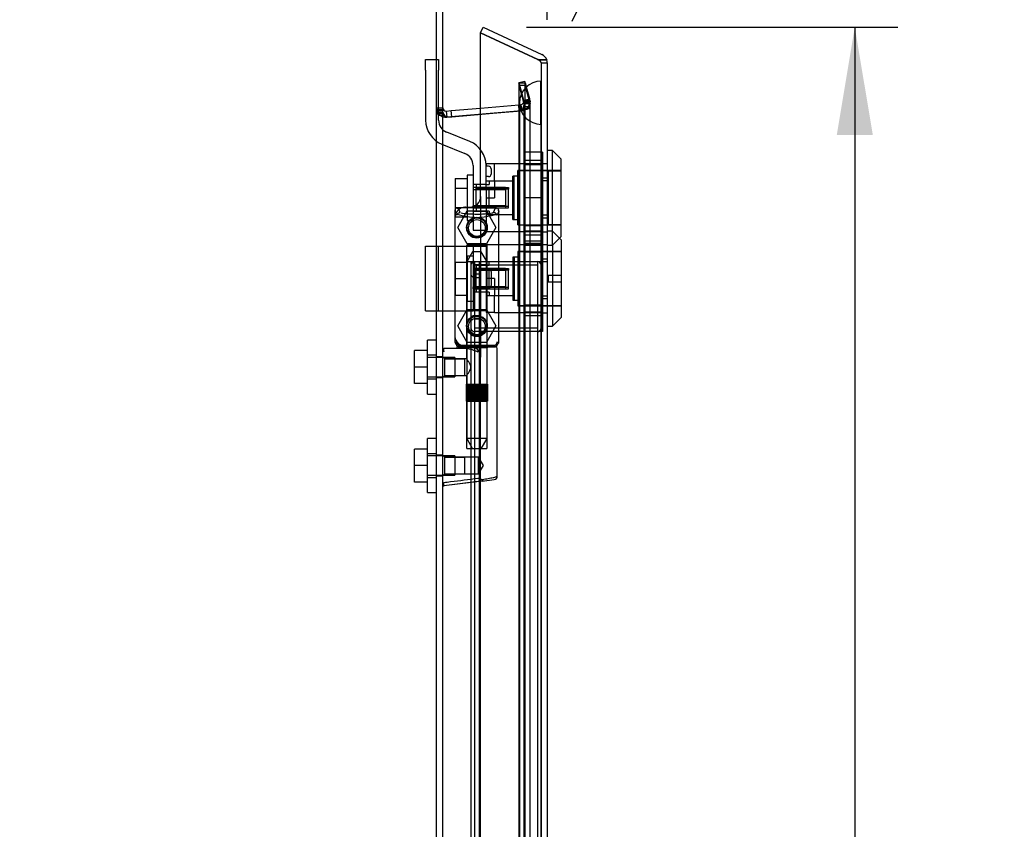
# Model space of a CAD drawing. Header units: inches. Extents: x 1 to 240, y -1 to 159.
# Tile 18 of 33: x 24 to 36, y 95 to 104. Entities that reach past the tile are written whole.
import ezdxf
from ezdxf.enums import TextEntityAlignment as Align
from ezdxf.lldxf.tags import DXFTag

# ---------------------------------------------------------------- set-up
doc = ezdxf.new("R2010")
doc.units = ezdxf.units.IN
doc.header["$MEASUREMENT"] = 0
for name, color, linetype in [('COM70220', 7, 'Continuous'), ('COM70708-3', 7, 'Continuous'), ('COM70709-12', 7, 'Continuous'), ('COM70711-3', 7, 'Continuous'), ('COM70712-11', 7, 'Continuous'), ('COM70714-1', 7, 'Continuous'), ('COM70714-3', 7, 'Continuous'), ('Default', 7, 'Continuous'), ('HNG86659-1', 7, 'Continuous'), ('HNG86659-2', 7, 'Continuous'), ('LOK10031', 7, 'Continuous'), ('LOK10031_CAM', 7, 'Continuous'), ('LOK10031_INSERT', 7, 'Continuous'), ('LOK10031_NUT', 7, 'Continuous'), ('LOK10031_SC', 7, 'Continuous'), ('SCS86661', 7, 'Continuous'), ('WAM30017', 7, 'Continuous')]:
    doc.layers.add(name, color=color, linetype=linetype)
doc.styles.add('SEACAD_Times_New_Roman', font='times.ttf')
tags = doc.linetypes.add('HIDDEN2', pattern=[0.1875, 0.125, -0.0625]).pattern_tags.tags
tags[6:7] = [DXFTag(74, 4), DXFTag(75, 0), DXFTag(340, '0'), DXFTag(46, 0.0), DXFTag(50, 0.0), DXFTag(44, 0.0), DXFTag(45, 0.0)]
tags[4:5] = [DXFTag(74, 4), DXFTag(75, 0), DXFTag(340, '0'), DXFTag(46, 0.0), DXFTag(50, 0.0), DXFTag(44, 0.0), DXFTag(45, 0.0)]
doc.dimstyles.new('HAMMOND_(STH_-_240x160)', dxfattribs={"dimtxt": 1, "dimasz": 1.25, "dimexe": 0.5, "dimexo": 0.5, "dimgap": 0.25, "dimtad": 0, "dimtih": 1, "dimtoh": 1, "dimzin": 0, "dimdsep": 46, "dimtxsty": 'SEACAD_Times_New_Roman', "dimblk1": '_SE_FILLED', "dimblk2": '_SE_FILLED', "dimsah": 1, "dimcen": 0.5, "dimadec": 0, "dimazin": 0, "dimtfac": 0.8, "dimtofl": 0, "dimtmove": 0, "dimatfit": 3, "dimfxl": 1, "dimtolj": 1, "dimtzin": 0, "dimarcsym": 0})

# ---------------------------------------------------------------- blocks, each defined once
blk = doc.blocks.new('SE1')
at = {"layer": 'COM70220', "color": 7, "linetype": 'HIDDEN2'}
for p, q in [((30.286, 103.14), (30.288, 103.389)), ((30.288, 103.389), (30.288, 102.89)), ((30.288, 103.389), (30.289, 103.389)), ((30.289, 103.389), (30.289, 102.89)), ((30.04, 103.14), (30.04, 102.89)), ((30.286, 103.14), (30.286, 102.89)), ((30.288, 102.891), (30.286, 103.14)), ((30.04, 102.89), (30.04, 57.771)), ((30.286, 102.89), (30.286, 57.771)), ((30.289, 102.891), (30.288, 102.891)), ((30.288, 102.89), (30.288, 57.771)), ((30.289, 102.89), (30.289, 57.771))]:
    blk.add_line(p, q, dxfattribs=at)
blk.add_arc((30.29, 103.14), 0.25, 90, 270, dxfattribs=at)
at = {"layer": 'COM70708-3', "color": 7, "linetype": 'HIDDEN2'}
for p, q in [((29.08, 100.207), (29.08, 104.197)), ((30.092, 103.165), (30.037, 103.37)), ((30.037, 103.37), (30.107, 103.37)), ((30.037, 57.285), (30.037, 103.37)), ((30.107, 57.285), (30.107, 103.37)), ((30.107, 103.37), (30.161, 103.165)), ((30.093, 103.156), (30.087, 103.095)), ((30.092, 103.165), (30.093, 103.156)), ((30.092, 103.165), (30.161, 103.165)), ((30.093, 103.156), (30.165, 103.156)), ((30.093, 57.499), (30.093, 103.156)), ((30.161, 103.165), (30.165, 103.156)), ((30.165, 57.499), (30.165, 103.165)), ((29.152, 103.059), (29.08, 103.059)), ((29.152, 103.044), (29.08, 103.044)), ((30.067, 103.048), (29.197, 102.972)), ((29.589, 103.007), (30.06, 103.048)), ((30.066, 103.052), (30.06, 103.048)), ((30.06, 103.048), (30.067, 103.048)), ((30.087, 103.095), (30.066, 103.052)), ((30.066, 103.052), (30.083, 103.052)), ((30.083, 103.052), (30.067, 103.048)), ((30.087, 103.095), (30.146, 103.095)), ((29.158, 103.022), (29.097, 103.022)), ((29.102, 103.015), (29.097, 103.022)), ((29.159, 103.015), (29.102, 103.015)), ((29.185, 102.974), (29.179, 102.974)), ((29.191, 102.972), (29.197, 102.972)), ((29.152, 100.195), (29.08, 100.195)), ((29.08, 99.955), (29.152, 99.955)), ((29.08, 99.065), (29.08, 99.942)), ((29.152, 99.053), (29.08, 99.053)), ((29.08, 98.813), (29.152, 98.813)), ((29.08, 86.882), (29.08, 98.8))]:
    blk.add_line(p, q, dxfattribs=at)
at = {"layer": 'COM70708-3', "color": 7, "linetype": 'Continuous'}
for p, q in [((29.152, 56.416), (29.152, 104.197)), ((29.159, 103.015), (29.158, 103.022)), ((29.191, 102.972), (29.185, 102.974)), ((29.188, 102.973), (29.188, 102.973)), ((29.191, 102.972), (29.589, 103.007))]:
    blk.add_line(p, q, dxfattribs=at)
at = {"layer": 'COM70708-3', "color": 7, "linetype": 'HIDDEN2'}
for centre, radius, start, end in [((30.048, 103.159), 0.118, 327.2233, 358.5666), ((29.937, 103.336), 0.32, 297.2235, 311.0187)]:
    blk.add_arc(centre, radius, start, end, dxfattribs=at)
at = {"layer": 'COM70708-3', "color": 7, "linetype": 'Continuous'}
blk.add_arc((29.364, 103.115), 0.228, 206.0218, 218.2777, dxfattribs=at)
at = {"layer": 'COM70708-3', "color": 7, "linetype": 'HIDDEN2'}
blk.add_open_spline([(29.097, 103.022), (29.092, 103.025), (29.087, 103.029), (29.081, 103.036), (29.08, 103.04), (29.08, 103.044)], degree=3, knots=[0, 0, 0, 0, 0.5, 0.5, 1, 1, 1, 1], dxfattribs=at)
at = {"layer": 'COM70709-12', "color": 7, "linetype": 'HIDDEN2'}
for p, q in [((30.103, 103.388), (30.033, 103.37)), ((30.088, 103.165), (30.033, 103.37)), ((30.158, 103.184), (30.103, 103.388)), ((30.088, 103.165), (30.158, 103.184)), ((29.08, 103.08), (29.152, 103.08)), ((29.255, 102.977), (30.037, 103.046)), ((29.589, 103.079), (30.031, 103.118)), ((30.031, 103.118), (30.057, 103.12)), ((30.037, 103.046), (30.031, 103.118)), ((30.037, 103.046), (30.063, 103.048)), ((30.057, 103.12), (30.063, 103.048)), ((29.197, 102.972), (29.255, 102.977)), ((29.197, 102.973), (29.197, 102.972)), ((29.255, 102.977), (29.255, 102.978))]:
    blk.add_line(p, q, dxfattribs=at)
at = {"layer": 'COM70709-12', "color": 7, "linetype": 'Continuous'}
for p, q in [((29.191, 103.044), (29.249, 103.049)), ((29.191, 103.044), (29.197, 102.973)), ((29.249, 103.049), (29.589, 103.079)), ((29.255, 102.978), (29.249, 103.049))]:
    blk.add_line(p, q, dxfattribs=at)
at = {"layer": 'COM70709-12', "color": 7, "linetype": 'HIDDEN2'}
for centre, radius, start, end in [((30.053, 103.156), 0.036, 275.0001, 14.9999), ((30.053, 103.156), 0.108, 275, 15), ((29.188, 103.08), 0.108, 180, 275)]:
    blk.add_arc(centre, radius, start, end, dxfattribs=at)
at = {"layer": 'COM70709-12', "color": 7, "linetype": 'Continuous'}
blk.add_arc((29.188, 103.08), 0.036, 180, 275, dxfattribs=at)
at = {"layer": 'COM70711-3', "color": 7, "linetype": 'HIDDEN2'}
for p, q in [((30.037, 103.346), (30.107, 103.346)), ((30.092, 103.142), (30.037, 103.346)), ((30.161, 103.142), (30.107, 103.346)), ((30.092, 103.142), (30.161, 103.142)), ((29.152, 103.057), (29.08, 103.057)), ((29.191, 102.974), (30.058, 103.05)), ((29.197, 102.974), (30.064, 103.05)), ((30.058, 103.05), (30.06, 103.051)), ((30.058, 103.05), (30.064, 103.05)), ((30.06, 103.051), (30.067, 103.051)), ((30.064, 103.05), (30.067, 103.051)), ((30.087, 103.072), (30.146, 103.072)), ((30.093, 103.133), (30.165, 103.133)), ((29.158, 102.998), (29.097, 102.998)), ((29.097, 102.998), (29.102, 102.992)), ((29.159, 102.992), (29.102, 102.992)), ((29.158, 102.998), (29.159, 102.992)), ((29.191, 102.974), (29.197, 102.974))]:
    blk.add_line(p, q, dxfattribs=at)
for centre, radius, start, end in [((29.196, 103.059), 0.116, 181.2754, 211.5963), ((29.993, 103.164), 0.132, 300.8647, 315.6706), ((29.948, 103.666), 0.626, 280.9511, 288.5133), ((30.048, 103.135), 0.118, 327.2233, 358.5666), ((29.264, 103.144), 0.185, 235.2712, 244.1195)]:
    blk.add_arc(centre, radius, start, end, dxfattribs=at)
at = {"layer": 'COM70711-3', "color": 7, "linetype": 'Continuous'}
for centre, radius, start, end in [((29.264, 103.144), 0.185, 244.1195, 246.6295), ((29.36, 104.123), 1.16, 261.4477, 261.9187)]:
    blk.add_arc(centre, radius, start, end, dxfattribs=at)
at = {"layer": 'COM70712-11', "color": 7, "linetype": 'Continuous'}
for p, q in [((29.589, 103.953), (29.62, 104.018)), ((30.254, 103.643), (29.589, 103.953)), ((29.589, 103.953), (30.254, 103.643)), ((29.589, 102.054), (29.589, 103.953)), ((29.62, 104.018), (30.3, 103.701)), ((30.254, 103.643), (30.356, 103.643)), ((30.356, 103.643), (30.356, 103.636)), ((30.357, 103.636), (30.356, 103.636)), ((30.362, 103.603), (30.362, 57.058)), ((29.415, 101.929), (29.464, 101.929)), ((29.29, 101.804), (29.29, 100.441)), ((29.589, 88.729), (29.589, 98.751))]:
    blk.add_line(p, q, dxfattribs=at)
at = {"layer": 'COM70712-11', "color": 7, "linetype": 'HIDDEN2'}
for p, q in [((30.254, 103.643), (30.269, 103.636)), ((30.356, 103.636), (30.256, 103.636)), ((30.29, 103.603), (30.29, 57.058)), ((30.29, 103.603), (30.362, 103.603)), ((30.29, 102.434), (30.292, 102.434)), ((30.29, 102.237), (30.362, 102.237)), ((29.589, 102.054), (29.589, 100.191)), ((30.29, 101.84), (30.362, 101.84)), ((30.29, 101.643), (30.292, 101.643)), ((30.29, 101.496), (30.292, 101.496)), ((30.29, 101.299), (30.362, 101.299)), ((30.29, 100.902), (30.362, 100.902)), ((30.29, 100.705), (30.292, 100.705)), ((29.464, 100.316), (29.415, 100.316)), ((29.589, 98.751), (29.589, 100.191))]:
    blk.add_line(p, q, dxfattribs=at)
for centre in [(29.546, 101.694), (29.546, 100.553)]:
    blk.add_circle(centre, 0.12, dxfattribs=at)
for centre, radius, start, end in [((30.254, 103.603), 0.036, 0, 65), ((29.415, 101.804), 0.125, 107.5641, 175.4638), ((29.415, 100.441), 0.125, 184.5362, 270), ((29.464, 100.191), 0.125, 0, 90)]:
    blk.add_arc(centre, radius, start, end, dxfattribs=at)
at = {"layer": 'COM70712-11', "color": 7, "linetype": 'Continuous'}
for centre, radius, start, end in [((30.254, 103.603), 0.108, 17.5839, 65), ((30.254, 103.603), 0.108, 0, 17.5839), ((29.464, 102.054), 0.125, 270, 0), ((29.415, 101.804), 0.125, 90, 107.5641), ((29.415, 101.804), 0.125, 175.4638, 180), ((29.415, 100.441), 0.125, 180, 184.5362)]:
    blk.add_arc(centre, radius, start, end, dxfattribs=at)
at = {"layer": 'COM70712-11', "color": 7, "linetype": 'HIDDEN2'}
for centre, major_axis, ratio, start_param, end_param in [((30.254, 97.227), (0, 6.415), 0.005612, 6.236413, 6.283185), ((30.254, 103.603), (-0.036, 0), 0.9073, 3.141593, 4.665617)]:
    blk.add_ellipse(centre, major_axis=major_axis, ratio=ratio, start_param=start_param, end_param=end_param, dxfattribs=at)
at = {"layer": 'COM70712-11', "color": 7, "linetype": 'Continuous'}
blk.add_ellipse((30.254, 103.603), major_axis=(-0.108, 0), ratio=0.9073, start_param=3.141593, end_param=3.481043, dxfattribs=at)
at = {"layer": 'COM70714-1', "color": 7, "linetype": 'HIDDEN2'}
for p, q in [((29.52, 101.259), (30.247, 101.259)), ((29.571, 101.151), (29.52, 101.151)), ((29.571, 101.111), (29.52, 101.111)), ((29.52, 100.674), (29.571, 100.674)), ((29.52, 100.634), (29.571, 100.634)), ((30.247, 100.526), (29.52, 100.526)), ((30.247, 100.486), (29.52, 100.486))]:
    blk.add_line(p, q, dxfattribs=at)
for centre, radius, start, end in [((29.52, 101.256), 0.043, 90, 180), ((29.52, 101.256), 0.003, 90, 180), ((30.247, 101.256), 0.043, 0, 90), ((30.247, 101.256), 0.003, 0, 90), ((29.52, 101.154), 0.043, 180, 270), ((29.52, 101.154), 0.003, 180, 270), ((29.52, 100.631), 0.043, 90, 180), ((29.52, 100.631), 0.003, 90, 180), ((29.52, 100.529), 0.043, 180, 270), ((29.52, 100.529), 0.003, 180, 270), ((30.247, 100.529), 0.003, 270, 0), ((30.247, 100.529), 0.043, 270, 0)]:
    blk.add_arc(centre, radius, start, end, dxfattribs=at)
at = {"layer": 'COM70714-3', "color": 7, "linetype": 'HIDDEN2'}
for p, q in [((29.477, 101.299), (29.52, 101.299)), ((29.477, 101.299), (29.477, 59.361)), ((29.517, 101.299), (29.517, 59.361)), ((29.52, 101.299), (30.247, 101.299)), ((29.571, 101.299), (29.571, 59.361)), ((30.247, 101.299), (30.29, 101.299)), ((30.25, 101.299), (30.25, 59.361))]:
    blk.add_line(p, q, dxfattribs=at)
at = {"layer": 'HNG86659-1', "color": 7, "linetype": 'Continuous'}
for p, q in [((29.762, 101.923), (29.327, 101.923)), ((29.352, 101.868), (29.33, 101.923)), ((29.352, 101.866), (29.33, 101.923)), ((29.739, 101.866), (29.762, 101.923)), ((29.74, 101.868), (29.762, 101.923)), ((29.29, 101.885), (29.29, 100.37)), ((29.29, 101.884), (29.31, 101.835)), ((29.352, 101.866), (29.352, 101.868)), ((29.739, 101.866), (29.74, 101.868)), ((29.801, 101.884), (29.782, 101.835)), ((29.801, 100.37), (29.801, 101.885)), ((29.425, 100.291), (29.164, 100.291)), ((29.309, 100.365), (29.309, 100.33)), ((29.762, 100.311), (29.329, 100.311)), ((29.329, 100.311), (29.762, 100.311)), ((29.782, 100.33), (29.782, 100.365)), ((29.782, 98.81), (29.782, 100.291)), ((29.622, 98.755), (29.163, 98.698)), ((29.606, 98.753), (29.165, 98.698)), ((29.606, 98.753), (29.747, 98.771)), ((29.622, 98.755), (29.606, 98.753))]:
    blk.add_line(p, q, dxfattribs=at)
at = {"layer": 'HNG86659-1', "color": 7, "linetype": 'HIDDEN2'}
for p, q in [((29.426, 101.48), (29.426, 100.322)), ((29.437, 101.492), (29.654, 101.492)), ((29.666, 100.322), (29.666, 101.48)), ((29.33, 100.33), (29.343, 100.33)), ((29.343, 100.33), (29.749, 100.33)), ((29.426, 100.322), (29.414, 100.311)), ((29.414, 100.311), (29.426, 100.299)), ((29.426, 100.322), (29.666, 100.322)), ((29.666, 100.299), (29.426, 100.299)), ((29.426, 100.299), (29.426, 100.17)), ((29.678, 100.311), (29.666, 100.322)), ((29.666, 100.299), (29.678, 100.311)), ((29.666, 99.141), (29.666, 100.299)), ((29.749, 100.33), (29.762, 100.33)), ((29.173, 100.171), (29.152, 100.192)), ((29.173, 99.978), (29.173, 100.171)), ((29.406, 100.171), (29.173, 100.171)), ((29.173, 100.171), (29.406, 100.171)), ((29.426, 100.171), (29.406, 100.171)), ((29.406, 99.978), (29.406, 100.171)), ((29.152, 99.956), (29.173, 99.978)), ((29.173, 99.978), (29.406, 99.978)), ((29.173, 99.978), (29.406, 99.978)), ((29.406, 99.978), (29.426, 99.978)), ((29.426, 99.978), (29.426, 99.141)), ((29.173, 99.029), (29.152, 99.051)), ((29.654, 99.129), (29.437, 99.129)), ((29.173, 98.836), (29.173, 99.029)), ((29.406, 99.029), (29.173, 99.029)), ((29.173, 99.029), (29.406, 99.029)), ((29.565, 99.029), (29.406, 99.029)), ((29.406, 98.836), (29.406, 99.029)), ((29.565, 98.836), (29.565, 99.029)), ((29.621, 98.933), (29.565, 99.029)), ((29.565, 98.836), (29.621, 98.933)), ((29.152, 98.814), (29.173, 98.836)), ((29.173, 98.836), (29.406, 98.836)), ((29.173, 98.836), (29.406, 98.836)), ((29.406, 98.836), (29.565, 98.836))]:
    blk.add_line(p, q, dxfattribs=at)
for centre, radius in [((29.546, 101.688), 0.118), ((29.546, 101.688), 0.0968), ((29.546, 101.688), 0.0968), ((29.546, 100.547), 0.118), ((29.546, 100.547), 0.0968), ((29.546, 100.547), 0.0968)]:
    blk.add_circle(centre, radius, dxfattribs=at)
at = {"layer": 'HNG86659-1', "color": 7, "linetype": 'Continuous'}
for centre, radius, start, end in [((29.334, 101.885), 0.0432, 170.3107, 181.0665), ((29.329, 101.884), 0.0392, 106.467, 168.78), ((29.329, 101.874), 0.0491, 88.6161, 102.0318), ((29.763, 101.874), 0.0491, 77.9682, 91.3839), ((29.762, 101.884), 0.0392, 11.22, 73.533), ((29.758, 101.885), 0.0432, 358.9335, 9.6893), ((29.335, 101.829), 0.0255, 130.6693, 167.2932), ((29.566, 102.65), 0.839, 252.8076, 268.6088), ((29.524, 102.657), 0.846, 271.4593, 287.1243), ((29.757, 101.829), 0.0255, 12.7068, 49.3307), ((29.164, 100.279), 0.0118, 91.6274, 180), ((29.164, 100.279), 0.0118, 90.0008, 91.6266), ((29.329, 100.369), 0.039, 178.4395, 188.4336), ((29.33, 100.37), 0.0395, 190.0421, 238.9435), ((29.343, 100.364), 0.0339, 170.6189, 178.4811), ((29.329, 100.33), 0.0197, 180, 270), ((29.329, 100.291), 0.0197, 90, 180), ((29.762, 100.33), 0.0197, 270, 360), ((29.762, 100.291), 0.0197, 0, 90), ((29.748, 100.364), 0.0339, 1.4039, 9.3839), ((29.762, 100.37), 0.0395, 301.1698, 349.9579), ((29.762, 100.369), 0.039, 351.5664, 1.5605), ((30.363, 100.911), 1.368, 208.4945, 208.8184), ((29.743, 98.81), 0.0394, 277.125, 0.0158), ((29.164, 98.71), 0.0118, 180, 245.0772), ((29.815, 98.688), 0.656, 176.4098, 179.0269), ((29.164, 98.71), 0.0118, 245.0769, 265.6132), ((29.197, 98.714), 0.0401, 145.0143, 158.1633), ((29.164, 98.71), 0.0118, 265.5954, 277.125)]:
    blk.add_arc(centre, radius, start, end, dxfattribs=at)
at = {"layer": 'HNG86659-1', "color": 7, "linetype": 'HIDDEN2'}
for centre, radius, start, end in [((29.229, 101.188), 0.706, 84.0828, 84.9944), ((29.743, 101.983), 0.429, 188.1861, 189.6334), ((29.348, 101.983), 0.429, 350.3666, 351.8139), ((29.862, 101.189), 0.706, 95.0055, 95.9173), ((29.437, 101.48), 0.0118, 90, 180), ((29.654, 101.48), 0.0118, 0, 90), ((29.229, 101.071), 0.711, 274.9929, 275.9146), ((29.343, 100.364), 0.0339, 178.4811, 269.1433), ((29.33, 100.37), 0.0395, 238.9435, 269.2685), ((29.33, 100.372), 0.0417, 269.1335, 269.9996), ((29.748, 100.364), 0.0339, 270.8539, 1.4039), ((29.762, 100.37), 0.0395, 270.7316, 301.1698), ((29.762, 100.372), 0.0417, 270.0004, 270.8665), ((29.862, 101.071), 0.711, 264.0853, 265.0072), ((29.437, 99.141), 0.0118, 180, 270), ((29.654, 99.141), 0.0118, 270, 0)]:
    blk.add_arc(centre, radius, start, end, dxfattribs=at)
at = {"layer": 'HNG86659-1', "color": 7, "linetype": 'Continuous'}
for centre, major_axis, ratio, start_param, end_param in [((29.33, 101.911), (0, -0.0118), 0.049276, 3.017238, 3.218468), ((29.762, 101.911), (0, -0.0118), 0.049276, 3.064718, 3.265947), ((29.546, 101.875), (0.203, 0), 0.124034, 3.595546, 5.904577)]:
    blk.add_ellipse(centre, major_axis=major_axis, ratio=ratio, start_param=start_param, end_param=end_param, dxfattribs=at)
for points, knots in [([(29.318, 101.848), (29.32, 101.852), (29.323, 101.855), (29.328, 101.86), (29.332, 101.862), (29.337, 101.864), (29.339, 101.865), (29.343, 101.866), (29.345, 101.866), (29.348, 101.867), (29.349, 101.866), (29.351, 101.866), (29.352, 101.866), (29.352, 101.866)], [0, 0, 0, 0, 0.25, 0.25, 0.5, 0.5, 0.625, 0.625, 0.75, 0.75, 0.875, 0.875, 1, 1, 1, 1]), ([(29.773, 101.848), (29.771, 101.852), (29.769, 101.855), (29.763, 101.86), (29.76, 101.862), (29.754, 101.864), (29.752, 101.865), (29.749, 101.866), (29.747, 101.866), (29.744, 101.867), (29.742, 101.866), (29.74, 101.866), (29.74, 101.866), (29.739, 101.866)], [0, 0, 0, 0, 0.25, 0.25, 0.5, 0.5, 0.625, 0.625, 0.75, 0.75, 0.875, 0.875, 1, 1, 1, 1]), ([(29.163, 100.291), (29.163, 100.291), (29.163, 100.291), (29.163, 100.291), (29.163, 100.291), (29.163, 100.291), (29.162, 100.29), (29.162, 100.29), (29.162, 100.289), (29.161, 100.287), (29.161, 100.284), (29.161, 100.276), (29.161, 100.267), (29.161, 100.258)], [0, 0, 0, 0, 0.03125, 0.03125, 0.0625, 0.0625, 0.125, 0.125, 0.25, 0.25, 0.5, 0.5, 1, 1, 1, 1]), ([(29.425, 100.291), (29.435, 100.291), (29.446, 100.289), (29.468, 100.284), (29.479, 100.281), (29.501, 100.274), (29.513, 100.269), (29.529, 100.263), (29.535, 100.261), (29.546, 100.256), (29.552, 100.254), (29.557, 100.251)], [0, 0, 0, 0, 0.25, 0.25, 0.5, 0.5, 0.75, 0.75, 0.875, 0.875, 1, 1, 1, 1]), ([(29.152, 100.257), (29.152, 100.257), (29.153, 100.258), (29.156, 100.258), (29.158, 100.258), (29.161, 100.258)], [0, 0, 0, 0, 0.5, 0.5, 1, 1, 1, 1]), ([(29.609, 98.773), (29.621, 98.774), (29.633, 98.776), (29.656, 98.78), (29.667, 98.782), (29.699, 98.787), (29.718, 98.791), (29.741, 98.796), (29.748, 98.797), (29.76, 98.8), (29.765, 98.802), (29.774, 98.804), (29.777, 98.806), (29.78, 98.807), (29.781, 98.808), (29.782, 98.809), (29.782, 98.809), (29.782, 98.81)], [0, 0, 0, 0, 0.125, 0.125, 0.25, 0.25, 0.5, 0.5, 0.625, 0.625, 0.75, 0.75, 0.875, 0.875, 0.9375, 0.9375, 1, 1, 1, 1]), ([(29.152, 98.73), (29.152, 98.73), (29.153, 98.73), (29.156, 98.729), (29.158, 98.729), (29.16, 98.729)], [0, 0, 0, 0, 0.5, 0.5, 1, 1, 1, 1]), ([(29.164, 98.737), (29.19, 98.74), (29.216, 98.744), (29.242, 98.747), (29.347, 98.76), (29.452, 98.773), (29.557, 98.786)], [0, 0, 0, 0, 0.198595, 0.198595, 0.198595, 1, 1, 1, 1]), ([(29.557, 98.786), (29.558, 98.786), (29.558, 98.786), (29.56, 98.786), (29.56, 98.786), (29.562, 98.785), (29.563, 98.785), (29.566, 98.784), (29.568, 98.784), (29.575, 98.782), (29.579, 98.781), (29.592, 98.777), (29.6, 98.775), (29.609, 98.773)], [0, 0, 0, 0, 0.03125, 0.03125, 0.0625, 0.0625, 0.125, 0.125, 0.25, 0.25, 0.5, 0.5, 1, 1, 1, 1]), ([(29.609, 98.773), (29.609, 98.769), (29.609, 98.766), (29.609, 98.761), (29.609, 98.759), (29.61, 98.757), (29.61, 98.756), (29.611, 98.755), (29.611, 98.755), (29.614, 98.755), (29.615, 98.755), (29.619, 98.755), (29.621, 98.755), (29.622, 98.755)], [0, 0, 0, 0, 0.25, 0.25, 0.5, 0.5, 0.625, 0.625, 0.75, 0.75, 0.875, 0.875, 1, 1, 1, 1])]:
    blk.add_open_spline(points, degree=3, knots=knots, dxfattribs=at)
at = {"layer": 'HNG86659-1', "color": 7, "linetype": 'HIDDEN2'}
for points, knots in [([(29.475, 100.074), (29.475, 100.088), (29.47, 100.101), (29.46, 100.123), (29.453, 100.133), (29.436, 100.159), (29.426, 100.171), (29.426, 100.171), (29.426, 100.171), (29.426, 100.171)], [0, 0, 0, 0, 0.0625, 0.0625, 0.125, 0.125, 0.25, 0.25, 0.2503152, 0.2503152, 0.2503152, 0.2503152]), ([(29.426, 99.978), (29.426, 99.978), (29.436, 99.989), (29.453, 100.015), (29.46, 100.025), (29.47, 100.048), (29.475, 100.061), (29.475, 100.074)], [0.7505722, 0.7505722, 0.7505722, 0.7505722, 0.875, 0.875, 0.9375, 0.9375, 1, 1, 1, 1]), ([(29.475, 100.077), (29.475, 100.076), (29.475, 100.075), (29.475, 100.071), (29.474, 100.067), (29.474, 100.063)], [0.49628825, 0.49628825, 0.49628825, 0.49628825, 0.5, 0.5, 0.51768311, 0.51768311, 0.51768311, 0.51768311])]:
    blk.add_open_spline(points, degree=3, knots=knots, dxfattribs=at)
at = {"layer": 'HNG86659-2', "color": 7, "linetype": 'HIDDEN2'}
for p, q in [((29.496, 101.413), (29.428, 101.295)), ((29.595, 101.413), (29.496, 101.413)), ((29.664, 101.295), (29.595, 101.413)), ((29.664, 101.295), (29.428, 101.295)), ((29.428, 101.295), (29.428, 99.877)), ((29.664, 99.877), (29.664, 101.295)), ((29.423, 99.877), (29.424, 99.877)), ((29.423, 99.877), (29.423, 99.877)), ((29.423, 99.877), (29.423, 99.681)), ((29.423, 99.877), (29.423, 99.681)), ((29.424, 99.877), (29.435, 99.877)), ((29.424, 99.877), (29.424, 99.681)), ((29.427, 99.877), (29.427, 99.681)), ((29.428, 99.877), (29.428, 99.681)), ((29.431, 99.877), (29.431, 99.681)), ((29.433, 99.877), (29.433, 99.681)), ((29.435, 99.877), (29.443, 99.877)), ((29.435, 99.877), (29.435, 99.681)), ((29.443, 99.877), (29.467, 99.877)), ((29.443, 99.877), (29.443, 99.681)), ((29.443, 99.877), (29.443, 99.681)), ((29.449, 99.877), (29.449, 99.681)), ((29.458, 99.877), (29.458, 99.681)), ((29.46, 99.877), (29.46, 99.681)), ((29.467, 99.877), (29.476, 99.877)), ((29.467, 99.877), (29.467, 99.681)), ((29.476, 99.877), (29.48, 99.877)), ((29.476, 99.877), (29.476, 99.681)), ((29.48, 99.877), (29.513, 99.877)), ((29.48, 99.877), (29.48, 99.681)), ((29.489, 99.877), (29.489, 99.681)), ((29.498, 99.877), (29.498, 99.681)), ((29.503, 99.877), (29.503, 99.681)), ((29.513, 99.877), (29.521, 99.877)), ((29.513, 99.877), (29.513, 99.681)), ((29.521, 99.877), (29.528, 99.877)), ((29.521, 99.877), (29.521, 99.681)), ((29.528, 99.877), (29.564, 99.877)), ((29.528, 99.877), (29.528, 99.681)), ((29.538, 99.877), (29.538, 99.681)), ((29.546, 99.877), (29.546, 99.681)), ((29.554, 99.877), (29.554, 99.681)), ((29.564, 99.877), (29.57, 99.877)), ((29.564, 99.877), (29.564, 99.681)), ((29.57, 99.877), (29.578, 99.877)), ((29.57, 99.877), (29.57, 99.681)), ((29.578, 99.877), (29.611, 99.877)), ((29.578, 99.877), (29.578, 99.681)), ((29.589, 99.877), (29.589, 99.681)), ((29.594, 99.877), (29.594, 99.681)), ((29.603, 99.877), (29.603, 99.681)), ((29.611, 99.877), (29.615, 99.877)), ((29.611, 99.877), (29.611, 99.681)), ((29.615, 99.877), (29.624, 99.877)), ((29.615, 99.877), (29.615, 99.681)), ((29.624, 99.877), (29.648, 99.877)), ((29.624, 99.877), (29.624, 99.681)), ((29.632, 99.877), (29.632, 99.681)), ((29.634, 99.877), (29.634, 99.681)), ((29.642, 99.877), (29.642, 99.681)), ((29.648, 99.877), (29.656, 99.877)), ((29.648, 99.877), (29.648, 99.681)), ((29.648, 99.877), (29.648, 99.681)), ((29.656, 99.877), (29.667, 99.877)), ((29.656, 99.877), (29.656, 99.681)), ((29.658, 99.877), (29.658, 99.681)), ((29.66, 99.877), (29.66, 99.681)), ((29.663, 99.877), (29.663, 99.681)), ((29.665, 99.877), (29.665, 99.681)), ((29.667, 99.877), (29.669, 99.877)), ((29.667, 99.877), (29.667, 99.681)), ((29.669, 99.877), (29.669, 99.681)), ((29.669, 99.877), (29.669, 99.877)), ((29.669, 99.681), (29.669, 99.877)), ((29.423, 99.681), (29.423, 99.681)), ((29.423, 99.681), (29.424, 99.681)), ((29.424, 99.681), (29.435, 99.681)), ((29.428, 99.681), (29.428, 99.248)), ((29.435, 99.681), (29.443, 99.681)), ((29.443, 99.681), (29.467, 99.681)), ((29.467, 99.681), (29.476, 99.681)), ((29.476, 99.681), (29.48, 99.681)), ((29.48, 99.681), (29.513, 99.681)), ((29.513, 99.681), (29.521, 99.681)), ((29.521, 99.681), (29.528, 99.681)), ((29.528, 99.681), (29.564, 99.681)), ((29.564, 99.681), (29.57, 99.681)), ((29.57, 99.681), (29.578, 99.681)), ((29.578, 99.681), (29.611, 99.681)), ((29.611, 99.681), (29.615, 99.681)), ((29.615, 99.681), (29.624, 99.681)), ((29.624, 99.681), (29.648, 99.681)), ((29.648, 99.681), (29.656, 99.681)), ((29.656, 99.681), (29.667, 99.681)), ((29.664, 99.248), (29.664, 99.681)), ((29.667, 99.681), (29.669, 99.681)), ((29.669, 99.681), (29.669, 99.681)), ((29.664, 99.248), (29.428, 99.248)), ((29.428, 99.248), (29.496, 99.129)), ((29.595, 99.129), (29.664, 99.248))]:
    blk.add_line(p, q, dxfattribs=at)
at = {"layer": 'LOK10031', "color": 7, "linetype": 'Continuous'}
for p, q in [((30.422, 102.588), (30.362, 102.588)), ((30.422, 101.488), (30.422, 102.588)), ((30.522, 102.488), (30.422, 102.588)), ((30.522, 101.588), (30.522, 102.488)), ((30.422, 101.488), (30.522, 101.588)), ((30.522, 101.551), (30.503, 101.57)), ((30.522, 101.551), (30.522, 100.651)), ((30.362, 101.488), (30.422, 101.488)), ((30.422, 101.488), (30.422, 100.551)), ((30.422, 100.551), (30.522, 100.651)), ((30.362, 100.551), (30.422, 100.551))]:
    blk.add_line(p, q, dxfattribs=at)
at = {"layer": 'LOK10031', "color": 7, "linetype": 'HIDDEN2'}
for p, q in [((29.652, 102.431), (29.652, 102.412)), ((29.752, 102.431), (29.652, 102.431)), ((29.752, 102.232), (29.752, 102.431)), ((30.292, 102.431), (29.752, 102.431)), ((30.022, 101.723), (30.022, 102.353)), ((30.522, 102.353), (30.022, 102.353)), ((30.292, 102.434), (30.362, 102.434)), ((30.292, 102.269), (30.292, 102.434)), ((29.752, 102.232), (29.652, 102.232)), ((29.752, 102.232), (29.752, 102.038)), ((29.962, 102.232), (29.752, 102.232)), ((29.962, 101.788), (29.962, 102.288)), ((30.022, 102.288), (29.962, 102.288)), ((30.292, 102.269), (30.362, 102.269)), ((30.292, 101.807), (30.292, 102.269)), ((29.652, 102.149), (29.652, 101.646)), ((29.652, 102.038), (29.752, 102.038)), ((29.652, 101.845), (29.962, 101.845)), ((29.962, 101.788), (30.022, 101.788)), ((30.292, 101.807), (30.362, 101.807)), ((30.292, 101.643), (30.292, 101.807)), ((30.022, 101.723), (30.522, 101.723)), ((29.652, 101.646), (30.292, 101.646)), ((30.292, 101.643), (30.362, 101.643)), ((30.422, 101.651), (30.362, 101.651)), ((30.503, 101.57), (30.422, 101.651)), ((29.652, 101.493), (29.652, 100.708)), ((30.292, 101.493), (29.652, 101.493)), ((30.292, 101.496), (30.362, 101.496)), ((30.292, 101.332), (30.292, 101.496)), ((29.962, 101.351), (29.962, 100.851)), ((30.022, 101.351), (29.962, 101.351)), ((30.022, 101.416), (30.022, 100.786)), ((30.522, 101.416), (30.022, 101.416)), ((30.292, 101.332), (30.362, 101.332)), ((30.292, 100.87), (30.292, 101.332)), ((29.962, 101.294), (29.652, 101.294)), ((29.752, 101.101), (29.652, 101.101)), ((29.752, 101.101), (29.752, 100.907)), ((29.652, 100.907), (29.752, 100.907)), ((29.752, 100.708), (29.752, 100.907)), ((29.752, 100.907), (29.962, 100.907)), ((30.292, 100.87), (30.362, 100.87)), ((30.292, 100.705), (30.292, 100.87)), ((29.962, 100.851), (30.022, 100.851)), ((30.022, 100.786), (30.522, 100.786)), ((29.752, 100.708), (29.652, 100.708)), ((29.752, 100.708), (30.292, 100.708)), ((30.292, 100.705), (30.362, 100.705))]:
    blk.add_line(p, q, dxfattribs=at)
at = {"layer": 'LOK10031_CAM', "color": 7, "linetype": 'HIDDEN2'}
for p, q in [((28.952, 103.517), (28.952, 103.642)), ((28.952, 103.642), (29.102, 103.642)), ((29.102, 103.642), (29.102, 103.517)), ((28.952, 103.517), (28.952, 102.938)), ((29.102, 102.938), (29.102, 103.517)), ((29.464, 102.69), (29.196, 102.799)), ((29.14, 102.66), (29.408, 102.551)), ((29.502, 102.412), (29.502, 102.037)), ((29.652, 102.149), (29.652, 102.412)), ((29.682, 102.404), (29.652, 102.404)), ((29.712, 102.374), (29.712, 102.314)), ((29.682, 102.284), (29.652, 102.284)), ((29.652, 102.194), (29.502, 102.194)), ((29.502, 102.037), (29.502, 101.662)), ((29.652, 101.879), (29.502, 101.879)), ((29.502, 101.662), (29.652, 101.662)), ((28.952, 101.477), (29.14, 101.477)), ((28.952, 100.727), (28.952, 101.477)), ((29.102, 100.727), (29.102, 101.477)), ((29.14, 101.477), (29.408, 101.477)), ((29.408, 101.477), (29.502, 101.477)), ((29.502, 101.477), (29.652, 101.477)), ((29.502, 101.477), (29.502, 100.727)), ((29.652, 101.26), (29.502, 101.26)), ((29.682, 101.212), (29.652, 101.212)), ((29.712, 101.182), (29.712, 101.022)), ((29.682, 100.992), (29.652, 100.992)), ((29.652, 100.945), (29.502, 100.945)), ((28.952, 100.727), (29.14, 100.727)), ((29.14, 100.727), (29.408, 100.727)), ((29.408, 100.727), (29.502, 100.727)), ((29.652, 100.727), (29.502, 100.727))]:
    blk.add_line(p, q, dxfattribs=at)
for centre, radius, start, end in [((29.252, 102.938), 0.3, 180, 247.9806), ((29.252, 102.938), 0.15, 180, 247.9806), ((29.352, 102.412), 0.3, 0, 67.9806), ((29.352, 102.412), 0.15, 0, 67.9806), ((29.682, 102.374), 0.03, 0, 90), ((29.682, 102.314), 0.03, 270, 0), ((29.682, 101.182), 0.03, 0, 90), ((29.682, 101.022), 0.03, 270, 0)]:
    blk.add_arc(centre, radius, start, end, dxfattribs=at)
at = {"layer": 'LOK10031_INSERT', "color": 7, "linetype": 'HIDDEN2'}
for p, q in [((30.037, 101.726), (30.037, 102.351)), ((30.372, 102.351), (30.037, 102.351)), ((30.372, 102.348), (30.372, 102.351)), ((30.522, 102.348), (30.372, 102.348)), ((30.372, 102.348), (30.372, 101.728)), ((29.687, 102.232), (29.687, 102.194)), ((29.977, 102.232), (29.687, 102.232)), ((29.977, 101.788), (29.977, 102.288)), ((30.037, 102.288), (29.977, 102.288)), ((29.537, 102.194), (29.537, 102.153)), ((29.537, 102.157), (29.912, 102.157)), ((29.687, 102.153), (29.537, 102.153)), ((29.537, 101.924), (29.537, 102.153)), ((29.912, 102.137), (29.537, 102.137)), ((29.652, 102.194), (29.687, 102.194)), ((29.687, 101.924), (29.687, 102.153)), ((29.912, 102.157), (29.912, 102.137)), ((29.912, 101.94), (29.912, 102.137)), ((29.537, 101.94), (29.912, 101.94)), ((29.537, 101.924), (29.537, 101.882)), ((29.537, 101.924), (29.687, 101.924)), ((29.537, 101.92), (29.912, 101.92)), ((29.912, 101.92), (29.912, 101.94)), ((29.687, 101.882), (29.537, 101.882)), ((29.687, 101.882), (29.687, 101.845)), ((29.687, 101.845), (29.977, 101.845)), ((29.977, 101.788), (30.037, 101.788)), ((30.037, 101.726), (30.372, 101.726)), ((30.372, 101.728), (30.372, 101.726)), ((30.372, 101.728), (30.522, 101.728)), ((29.977, 101.351), (29.977, 100.851)), ((30.037, 101.351), (29.977, 101.351)), ((30.037, 101.413), (30.037, 100.788)), ((30.522, 101.413), (30.037, 101.413)), ((29.537, 101.257), (29.537, 101.215)), ((29.537, 101.257), (29.687, 101.257)), ((29.537, 101.219), (29.912, 101.219)), ((29.687, 101.215), (29.537, 101.215)), ((29.537, 100.986), (29.537, 101.215)), ((29.687, 101.257), (29.687, 101.294)), ((29.977, 101.294), (29.687, 101.294)), ((29.687, 100.986), (29.687, 101.215)), ((29.912, 101.219), (29.912, 101.199)), ((29.912, 101.199), (29.537, 101.199)), ((29.912, 101.002), (29.912, 101.199)), ((30.372, 101.141), (30.372, 101.061)), ((30.372, 101.141), (30.522, 101.141)), ((29.537, 101.002), (29.912, 101.002)), ((29.537, 100.986), (29.537, 100.945)), ((29.537, 100.986), (29.687, 100.986)), ((29.537, 100.983), (29.912, 100.983)), ((29.912, 100.983), (29.912, 101.002)), ((30.522, 101.061), (30.372, 101.061)), ((29.687, 100.945), (29.652, 100.945)), ((29.687, 100.945), (29.687, 100.907)), ((29.687, 100.907), (29.977, 100.907)), ((29.977, 100.851), (30.037, 100.851)), ((30.037, 100.788), (30.522, 100.788))]:
    blk.add_line(p, q, dxfattribs=at)
at = {"layer": 'LOK10031_NUT', "color": 7, "linetype": 'HIDDEN2'}
for p, q in [((30.09, 102.568), (30.09, 102.038)), ((30.305, 102.568), (30.09, 102.568)), ((30.305, 102.471), (30.09, 102.471)), ((30.305, 102.568), (30.305, 102.038)), ((30.305, 102.422), (30.09, 102.422)), ((30.09, 102.038), (30.09, 101.508)), ((30.305, 102.038), (30.09, 102.038)), ((30.305, 102.038), (30.305, 101.508)), ((30.305, 101.713), (30.09, 101.713)), ((30.09, 101.655), (30.305, 101.655)), ((30.305, 101.605), (30.09, 101.605)), ((30.305, 101.534), (30.09, 101.534)), ((30.305, 101.508), (30.09, 101.508)), ((30.09, 101.508), (30.09, 101.407)), ((30.305, 101.485), (30.09, 101.485)), ((30.305, 101.508), (30.305, 101.407)), ((30.09, 101.407), (30.09, 100.795)), ((30.305, 101.407), (30.09, 101.407)), ((30.305, 101.407), (30.305, 100.795)), ((30.09, 100.795), (30.09, 100.489)), ((30.305, 100.795), (30.09, 100.795)), ((30.305, 100.795), (30.305, 100.489)), ((30.09, 100.717), (30.305, 100.717)), ((30.305, 100.668), (30.09, 100.668)), ((30.305, 100.489), (30.09, 100.489))]:
    blk.add_line(p, q, dxfattribs=at)
at = {"layer": 'LOK10031_SC', "color": 7, "linetype": 'HIDDEN2'}
for p, q in [((29.295, 102.261), (29.295, 102.15)), ((29.295, 102.261), (29.432, 102.261)), ((29.432, 102.301), (29.432, 101.776)), ((29.502, 102.301), (29.432, 102.301)), ((29.295, 102.15), (29.432, 102.15)), ((29.295, 102.15), (29.295, 101.927)), ((29.877, 102.157), (29.502, 102.157)), ((29.502, 102.157), (29.502, 102.132)), ((29.877, 102.132), (29.502, 102.132)), ((29.877, 102.157), (29.877, 101.92)), ((29.295, 101.927), (29.432, 101.927)), ((29.295, 101.927), (29.295, 101.816)), ((29.502, 101.92), (29.502, 101.945)), ((29.877, 101.945), (29.502, 101.945)), ((29.502, 101.92), (29.877, 101.92)), ((29.295, 101.816), (29.432, 101.816)), ((29.432, 101.776), (29.502, 101.776)), ((29.432, 101.363), (29.432, 100.838)), ((29.502, 101.363), (29.432, 101.363)), ((29.295, 101.293), (29.432, 101.293)), ((29.295, 101.293), (29.295, 101.101)), ((29.877, 101.219), (29.502, 101.219)), ((29.502, 101.219), (29.502, 101.195)), ((29.877, 101.219), (29.877, 100.983)), ((29.295, 101.101), (29.432, 101.101)), ((29.295, 101.101), (29.295, 100.908)), ((29.877, 101.195), (29.502, 101.195)), ((29.502, 100.983), (29.502, 101.007)), ((29.877, 101.007), (29.502, 101.007)), ((29.502, 100.983), (29.877, 100.983)), ((29.295, 100.908), (29.432, 100.908)), ((29.432, 100.838), (29.502, 100.838))]:
    blk.add_line(p, q, dxfattribs=at)
at = {"layer": 'SCS86661', "color": 7, "linetype": 'HIDDEN2'}
for p, q in [((29.325, 101.694), (29.435, 101.886)), ((29.435, 101.886), (29.656, 101.886)), ((29.656, 101.886), (29.767, 101.694)), ((29.435, 101.503), (29.325, 101.694)), ((29.767, 101.694), (29.656, 101.503)), ((29.656, 101.503), (29.435, 101.503)), ((29.325, 100.553), (29.435, 100.744)), ((29.435, 100.744), (29.656, 100.744)), ((29.656, 100.744), (29.767, 100.553)), ((29.435, 100.361), (29.325, 100.553)), ((29.767, 100.553), (29.656, 100.361)), ((29.656, 100.361), (29.435, 100.361)), ((28.825, 100.075), (28.825, 100.266)), ((28.975, 100.266), (28.825, 100.266)), ((29.29, 100.188), (28.975, 100.188)), ((29.29, 100.188), (29.29, 99.962)), ((28.825, 99.883), (28.825, 100.075)), ((28.975, 100.075), (28.825, 100.075)), ((28.975, 99.962), (29.29, 99.962)), ((28.975, 99.883), (28.825, 99.883)), ((28.825, 98.933), (28.825, 99.124)), ((28.975, 99.124), (28.825, 99.124)), ((29.29, 99.046), (28.975, 99.046)), ((29.29, 99.046), (29.29, 98.82)), ((28.825, 98.741), (28.825, 98.933)), ((28.975, 98.933), (28.825, 98.933)), ((28.975, 98.82), (29.29, 98.82)), ((28.975, 98.741), (28.825, 98.741))]:
    blk.add_line(p, q, dxfattribs=at)
for centre in [(29.546, 101.694), (29.546, 100.553)]:
    blk.add_circle(centre, 0.113, dxfattribs=at)
at = {"layer": 'WAM30017', "color": 7, "linetype": 'HIDDEN2'}
for p, q in [((28.975, 99.762), (28.975, 100.387)), ((29.08, 100.387), (28.975, 100.387)), ((29.08, 100.212), (28.975, 100.212)), ((29.08, 99.942), (29.08, 100.207)), ((28.975, 99.937), (29.08, 99.937)), ((28.975, 99.762), (29.08, 99.762)), ((28.975, 98.62), (28.975, 99.245)), ((29.08, 99.245), (28.975, 99.245)), ((29.08, 99.07), (28.975, 99.07)), ((29.08, 98.8), (29.08, 99.065)), ((28.975, 98.795), (29.08, 98.795)), ((28.975, 98.62), (29.08, 98.62))]:
    blk.add_line(p, q, dxfattribs=at)
blk = doc.blocks.new('DMBLK283')
at = {"layer": 'Default', "linetype": 'Continuous', "transparency": 16777216}
for points in [[(14.402, 116.833), (13.152, 116.625), (14.402, 116.417)], [(29.112, 116.833), (29.112, 116.417), (30.362, 116.625)]]:
    blk.add_hatch(color=7, dxfattribs=at).paths.add_polyline_path(points)
at = {"layer": 'Default', "color": 7, "linetype": 'Continuous', "transparency": 16777216}
for p, q in [((13.152, 112.177), (13.152, 117.125)), ((30.362, 104.103), (30.362, 117.125)), ((19.701, 116.625), (13.152, 116.625)), ((30.362, 116.625), (23.813, 116.625))]:
    blk.add_line(p, q, dxfattribs=at)
at = {"layer": 'Default', "color": 7, "linetype": 'Continuous', "transparency": 16777216, "style": 'SEACAD_Times_New_Roman'}
blk.add_text('17.21', height=1, dxfattribs=at).set_placement((20.051, 117.125), align=Align.TOP_LEFT)
blk = doc.blocks.new('_SE_FILLED')
at = {"color": 0}
blk.add_line((0, 0), (-1, 0), dxfattribs=at)
blk.add_solid([(0, 0), (-1, -0.1665), (-1, 0.1665), (0, 0)], dxfattribs=at)
blk = doc.blocks.new('DMBLK284')
at = {"layer": 'Default', "linetype": 'Continuous', "transparency": 16777216}
for points in [[(16.08, 115.054), (14.86, 115.397), (15.903, 114.677)], [(31.105, 107.989), (30.928, 107.612), (32.148, 107.268)]]:
    blk.add_hatch(color=7, dxfattribs=at).paths.add_polyline_path(points)
at = {"layer": 'Default', "color": 7, "linetype": 'Continuous', "transparency": 16777216}
for p, q in [((13.365, 112.217), (15.073, 115.85)), ((21.696, 112.183), (14.86, 115.397)), ((32.148, 107.268), (24.567, 110.833)), ((30.652, 104.088), (32.361, 107.721))]:
    blk.add_line(p, q, dxfattribs=at)
at = {"layer": 'Default', "color": 7, "linetype": 'Continuous', "transparency": 16777216, "style": 'SEACAD_Times_New_Roman'}
blk.add_text('19.10', height=1, dxfattribs=at).set_placement((21.798, 111.833), align=Align.TOP_LEFT)
blk = doc.blocks.new('DMBLK285')
at = {"layer": 'Default', "linetype": 'Continuous', "transparency": 16777216}
for points in [[(17.719, 108.159), (18.195, 109.333), (17.364, 108.377)], [(14.442, 106.516), (13.224, 106.166), (14.49, 106.102)]]:
    blk.add_hatch(color=7, dxfattribs=at).paths.add_polyline_path(points)
at = {"layer": 'Default', "color": 7, "linetype": 'Continuous', "transparency": 16777216}
for start, end in [(316.4943, 335), (270, 290.8449)]:
    blk.add_arc((13.224, 111.652), 5.485, start, end, dxfattribs=at)
at = {"layer": 'Default', "color": 7, "linetype": 'Continuous', "transparency": 16777216, "style": 'SEACAD_Times_New_Roman'}
blk.add_text('65°', height=1, dxfattribs=at).set_placement((15.117, 107.525), align=Align.TOP_LEFT)
blk = doc.blocks.new('DMBLK289')
at = {"layer": 'Default', "linetype": 'Continuous', "transparency": 16777216}
for points in [[(34.134, 102.768), (33.925, 104.018), (33.717, 102.768)], [(34.134, 57.893), (33.717, 57.893), (33.925, 56.643)]]:
    blk.add_hatch(color=7, dxfattribs=at).paths.add_polyline_path(points)
at = {"layer": 'Default', "color": 7, "linetype": 'Continuous', "transparency": 16777216}
for p, q in [((30.12, 104.018), (34.425, 104.018)), ((33.925, 104.018), (33.925, 81.18)), ((33.925, 78.33), (33.925, 56.643)), ((30.12, 56.643), (34.425, 56.643))]:
    blk.add_line(p, q, dxfattribs=at)
at = {"layer": 'Default', "color": 7, "linetype": 'Continuous', "transparency": 16777216, "style": 'SEACAD_Times_New_Roman'}
for s, p in [('47.37', (32.219, 80.83)), ('DOOR', (31.828, 79.33))]:
    blk.add_text(s, height=1, dxfattribs=at).set_placement(p, align=Align.TOP_LEFT)

msp = doc.modelspace()

# ---------------------------------------------------------------- block references
at = {"layer": 'Default'}
msp.add_blockref('SE1', (0, 0), dxfattribs=at)

# ---------------------------------------------------------------- dimensions: what is measured, and where the dimension line sits
at = {"layer": 'Default', "color": 7, "linetype": 'Continuous'}
dim = msp.add_linear_dim(base=(13.152, 116.625), p1=(30.362, 103.603), p2=(13.152, 111.677), text='\\A1;<>', dimstyle='HAMMOND_(STH_-_240x160)', dxfattribs=at)
dim.commit()
dim.dimension.update_dxf_attribs({"geometry": 'DMBLK283', "text_midpoint": (21.757, 116.625), "dimtype": 160})
for base, p1, p2, angle, text, picture, middle in [((32.148, 107.268), (30.44, 103.636), (13.152, 111.765), 154.8162, '\\A1;<>', 'DMBLK284', (23.504, 111.333)), ((33.92539, 104.01786), (29.61991, 104.01786), (29.61991, 56.64294), 270, '\\A1;<>\\PDOOR', 'DMBLK289', (33.92539, 80.3304))]:
    dim = msp.add_linear_dim(base=base, p1=p1, p2=p2, angle=angle, text=text, dimstyle='HAMMOND_(STH_-_240x160)', dxfattribs=at)
    dim.commit()
    dim.dimension.update_dxf_attribs({"geometry": picture, "text_midpoint": middle, "dimtype": 161})
dim = msp.add_angular_dim_2l(base=(16.171, 107.025), line1=((13.224, 111.652), (29.044, 104.275)), line2=((13.224, 111.652), (13.224, 56.38)), text='\\A1;<>', dimstyle='HAMMOND_(STH_-_240x160)', dxfattribs=at)
dim.commit()
dim.dimension.update_dxf_attribs({"geometry": 'DMBLK285', "text_midpoint": (16.171, 107.025), "dimtype": 162})

doc.saveas('drawing.dxf')
